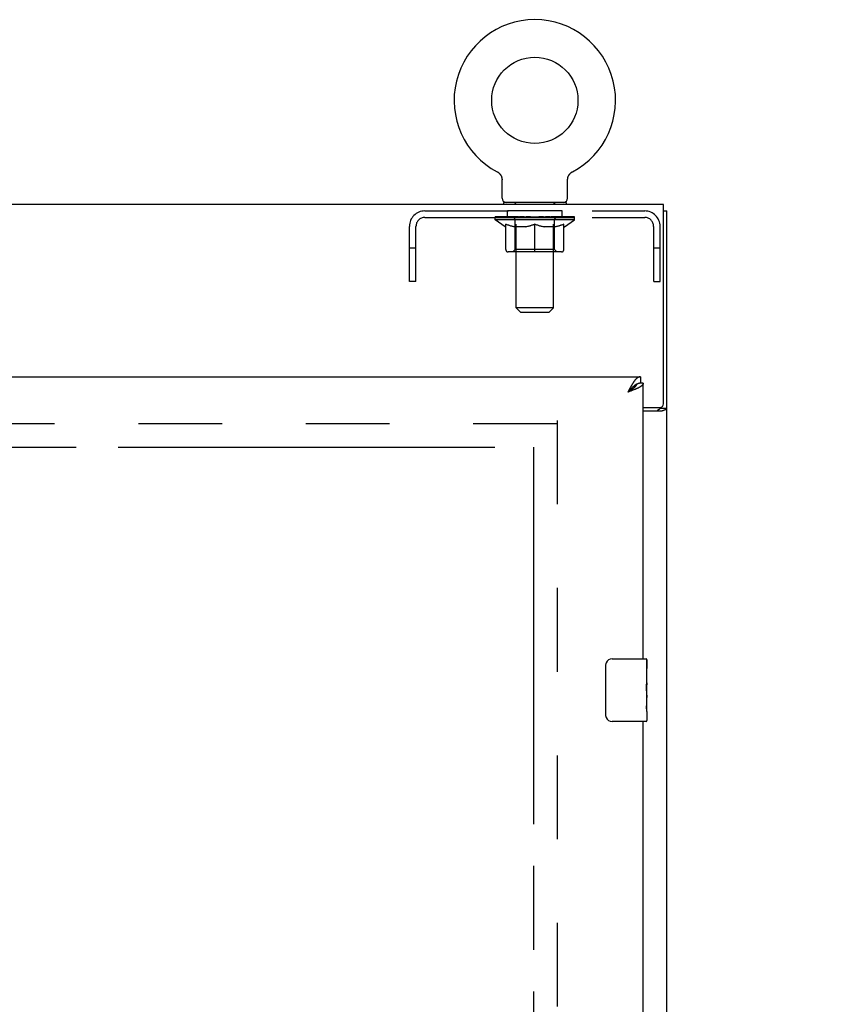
# Model space of a CAD drawing. Header units: inches. Extents: x 0 to 243, y 0 to 157.
# Tile 12 of 17: x 91 to 104, y 102 to 118. Entities that reach past the tile are written whole.
import ezdxf

# ---------------------------------------------------------------- set-up
doc = ezdxf.new("R2010")
doc.units = ezdxf.units.IN
doc.header["$LTSCALE"] = 13.357143
doc.header["$MEASUREMENT"] = 0
doc.linetypes.add('HIDDEN', pattern=[0.2, 0.1, -0.1])
doc.linetypes.add('PHANTOM', pattern=[0.8, 0.45, -0.05, 0.1, -0.05, 0.1, -0.05])
doc.layers.get('0').update_dxf_attribs({"linetype": 'CONTINUOUS'})
for name, color, linetype in [('02___PRT_ALL_AXES', 7, 'CONTINUOUS'), ('AVAILABLE_DOOR_SPACE', 7, 'CONTINUOUS'), ('DEFAULT_2', 8, 'HIDDEN'), ('DIMENSIONS', 7, 'CONTINUOUS')]:
    doc.layers.add(name, color=color, linetype=linetype)
doc.styles.get("Standard").update_dxf_attribs({"font": 'arial.ttf'})
doc.dimstyles.new('DIMSTYLE_2', dxfattribs={"dimtxt": 1.114286, "dimasz": 1.428571, "dimexe": 0.09, "dimexo": 0.07, "dimgap": 0.039, "dimtad": 0, "dimtih": 1, "dimtoh": 1, "dimzin": 4, "dimdsep": 46, "dimtxsty": 'Standard', "dimblk": '_FILLED', "dimblk1": '_FILLED', "dimblk2": '_FILLED', "dimcen": 0.09, "dimazin": 1, "dimtfac": 1, "dimtdec": 3, "dimtofl": 0, "dimtmove": 0, "dimatfit": 3, "dimldrblk": '_FILLED', "dimfxl": 1, "dimtolj": 1, "dimtzin": 4, "dimarcsym": 0})

# ---------------------------------------------------------------- blocks, each defined once
blk = doc.blocks.new('_FILLED')
at = {"color": 0, "linetype": 'ByBlock'}
blk.add_solid([(0, 0), (-1, 0.2), (-1, -0.2)], dxfattribs=at)
blk = doc.blocks.new('*D12')
at = {"layer": 'DIMENSIONS', "color": 2, "linetype": 'Continuous'}
for p, q in [((98.911, 99.077), (96.255, 99.077)), ((100.661, 99.077), (103.518, 99.077))]:
    blk.add_line(p, q, dxfattribs=at)
at = {"layer": 'DIMENSIONS', "color": 2, "linetype": 'Continuous', "xscale": 1.4285714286, "yscale": 1.4285714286, "zscale": 1.4285714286}
blk.add_blockref('_FILLED', (98.911, 99.077), dxfattribs=at)
at = {"layer": 'DIMENSIONS', "color": 2, "linetype": 'Continuous', "xscale": 1.4285714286, "yscale": 1.4285714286, "zscale": 1.4285714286, "rotation": 180}
blk.add_blockref('_FILLED', (100.661, 99.077), dxfattribs=at)
at = {"layer": 'DIMENSIONS', "color": 2, "linetype": 'Continuous', "insert": (95.698, 99.634), "char_height": 1.1143, "width": 3.02804, "attachment_point": 3, "line_spacing_factor": 0.9}
blk.add_mtext('1.75', dxfattribs=at)

msp = doc.modelspace()

# ---------------------------------------------------------------- linework, layer by layer
at = {"color": 7, "linetype": 'Continuous'}
for p, q in [((98.332, 115.083), (98.332, 115.083)), ((98.332, 115.083), (98.337, 115.08)), ((98.333, 115.082), (98.335, 115.081)), ((98.337, 115.08), (98.341, 115.077)), ((98.341, 115.077), (98.346, 115.075)), ((98.346, 115.075), (98.35, 115.072)), ((98.35, 115.072), (98.354, 115.068)), ((98.354, 115.069), (98.358, 115.065)), ((98.358, 115.065), (98.362, 115.062)), ((98.362, 115.062), (98.366, 115.058)), ((98.366, 115.058), (98.37, 115.054)), ((98.369, 115.054), (98.373, 115.051)), ((98.373, 115.051), (98.376, 115.047)), ((98.376, 115.047), (98.38, 115.042)), ((98.38, 115.043), (98.383, 115.038)), ((98.383, 115.038), (98.386, 115.034)), ((98.386, 115.034), (98.388, 115.029)), ((98.388, 115.03), (98.391, 115.025)), ((98.391, 115.025), (98.394, 115.02)), ((98.393, 115.02), (98.396, 115.016)), ((98.396, 115.016), (98.398, 115.011)), ((98.398, 115.011), (98.4, 115.006)), ((98.4, 115.006), (98.402, 115.001)), ((98.402, 115.001), (98.403, 114.996)), ((98.403, 114.996), (98.405, 114.991)), ((98.404, 114.991), (98.406, 114.986)), ((98.406, 114.986), (98.407, 114.981)), ((98.407, 114.981), (98.408, 114.976)), ((99.455, 114.965), (99.456, 114.97)), ((99.456, 114.976), (99.457, 114.981)), ((99.456, 114.97), (99.456, 114.976)), ((99.457, 114.981), (99.458, 114.986)), ((99.458, 114.986), (99.459, 114.991)), ((99.459, 114.991), (99.461, 114.996)), ((99.461, 114.996), (99.462, 115.001)), ((99.462, 115.001), (99.464, 115.006)), ((99.464, 115.006), (99.466, 115.011)), ((99.466, 115.011), (99.468, 115.016)), ((99.468, 115.016), (99.47, 115.02)), ((99.47, 115.02), (99.473, 115.025)), ((99.473, 115.025), (99.475, 115.03)), ((99.475, 115.029), (99.478, 115.034)), ((99.481, 115.038), (99.484, 115.042)), ((99.484, 115.042), (99.488, 115.047)), ((99.487, 115.047), (99.491, 115.051)), ((99.491, 115.051), (99.494, 115.054)), ((99.494, 115.054), (99.498, 115.058)), ((99.502, 115.062), (99.506, 115.065)), ((99.506, 115.065), (99.51, 115.069)), ((99.51, 115.068), (99.514, 115.072)), ((99.514, 115.072), (99.518, 115.075)), ((99.518, 115.075), (99.523, 115.077)), ((99.523, 115.077), (99.527, 115.08)), ((99.523, 115.077), (99.524, 115.078)), ((99.527, 115.08), (99.532, 115.083)), ((99.529, 115.081), (99.53, 115.082)), ((99.532, 115.083), (99.532, 115.083)), ((98.409, 114.663), (98.409, 114.955)), ((99.455, 114.96), (99.455, 114.965)), ((99.455, 114.96), (99.455, 114.965)), ((99.455, 114.955), (99.455, 114.96)), ((99.455, 114.663), (99.455, 114.955)), ((98.432, 114.594), (98.432, 114.564)), ((99.432, 114.594), (98.432, 114.594)), ((99.432, 114.594), (99.432, 114.564)), ((100.984, 114.46), (101.036, 114.46)), ((100.557, 111.694), (100.554, 111.693)), ((100.619, 111.814), (100.619, 111.71)), ((100.661, 111.71), (100.619, 111.71)), ((100.431, 111.585), (100.414, 111.567)), ((100.423, 111.573), (100.414, 111.567)), ((100.435, 111.581), (100.423, 111.573)), ((100.441, 111.596), (100.431, 111.585)), ((100.443, 111.586), (100.435, 111.581)), ((100.447, 111.603), (100.441, 111.596)), ((100.451, 111.591), (100.443, 111.586)), ((100.454, 111.61), (100.447, 111.603)), ((100.459, 111.596), (100.451, 111.591)), ((100.932, 111.324), (100.932, 111.312)), ((100.932, 111.312), (101.036, 111.312)), ((100.166, 107.314), (100.706, 107.314)), ((100.721, 107.299), (100.721, 107.16)), ((100.066, 106.414), (100.066, 107.214)), ((100.721, 106.929), (100.721, 106.898)), ((100.721, 106.732), (100.721, 106.699)), ((100.721, 106.475), (100.721, 106.329)), ((100.706, 106.314), (100.166, 106.314))]:
    msp.add_line(p, q, dxfattribs=at)
at = {"color": 3, "linetype": 'Continuous'}
for p, q in [((100.984, 114.564), (53.088, 114.564)), ((100.984, 111.383), (100.984, 114.564)), ((101.036, 42.668), (101.036, 114.46)), ((78.015, 111.814), (100.619, 111.814)), ((100.661, 107.314), (100.661, 111.71)), ((100.431, 111.599), (100.414, 111.567)), ((100.438, 111.611), (100.431, 111.599)), ((100.444, 111.623), (100.438, 111.611)), ((100.451, 111.635), (100.444, 111.623)), ((100.463, 111.585), (100.445, 111.579)), ((100.474, 111.59), (100.463, 111.585)), ((100.486, 111.594), (100.474, 111.59)), ((100.498, 111.599), (100.486, 111.594)), ((100.509, 111.603), (100.498, 111.599)), ((100.52, 111.608), (100.509, 111.603)), ((100.661, 111.323), (100.924, 111.323)), ((100.661, 111.271), (100.966, 111.271)), ((100.661, 81.064), (100.661, 106.314))]:
    msp.add_line(p, q, dxfattribs=at)
at = {"color": 7, "linetype": 'Continuous'}
for points in [[(98.408, 114.976), (98.408, 114.97), (98.409, 114.965)], [(98.408, 114.97), (98.409, 114.965), (98.409, 114.96), (98.409, 114.955)], [(99.478, 115.034), (99.481, 115.038), (99.484, 115.043)], [(99.498, 115.058), (99.502, 115.062), (99.506, 115.065)], [(100.554, 111.693), (100.553, 111.692), (100.55, 111.69), (100.546, 111.688), (100.543, 111.686), (100.54, 111.684), (100.537, 111.682), (100.533, 111.68), (100.53, 111.678), (100.527, 111.676), (100.523, 111.673), (100.52, 111.671), (100.517, 111.668), (100.513, 111.666), (100.51, 111.663), (100.507, 111.66), (100.504, 111.657), (100.5, 111.655), (100.497, 111.652), (100.494, 111.649), (100.49, 111.646), (100.487, 111.643), (100.484, 111.64), (100.48, 111.637), (100.477, 111.633), (100.474, 111.63), (100.471, 111.627), (100.467, 111.624), (100.464, 111.62), (100.461, 111.617), (100.454, 111.61)], [(100.554, 111.693), (100.554, 111.691), (100.553, 111.689), (100.552, 111.686), (100.551, 111.684), (100.55, 111.681), (100.548, 111.678), (100.547, 111.676), (100.545, 111.673), (100.544, 111.67), (100.542, 111.668), (100.54, 111.665), (100.538, 111.662), (100.536, 111.66), (100.534, 111.657), (100.531, 111.655), (100.529, 111.652), (100.526, 111.649), (100.524, 111.647), (100.521, 111.644), (100.518, 111.641), (100.515, 111.639), (100.512, 111.636), (100.509, 111.633), (100.506, 111.631), (100.503, 111.628), (100.5, 111.625), (100.496, 111.623), (100.493, 111.62), (100.489, 111.618), (100.486, 111.615), (100.482, 111.612), (100.478, 111.61), (100.475, 111.607), (100.471, 111.604), (100.467, 111.602), (100.463, 111.599), (100.459, 111.596)], [(100.619, 111.71), (100.616, 111.71), (100.612, 111.71), (100.609, 111.71), (100.606, 111.709), (100.602, 111.709), (100.599, 111.708), (100.596, 111.708), (100.593, 111.707), (100.589, 111.706), (100.586, 111.705), (100.583, 111.704), (100.579, 111.703), (100.576, 111.702), (100.573, 111.701), (100.569, 111.7), (100.566, 111.698), (100.563, 111.697), (100.56, 111.695), (100.557, 111.694)], [(100.892, 111.271), (100.892, 111.273), (100.892, 111.275), (100.892, 111.277), (100.893, 111.279), (100.894, 111.281), (100.895, 111.282), (100.896, 111.284), (100.897, 111.285), (100.899, 111.287), (100.901, 111.288), (100.903, 111.29), (100.905, 111.291), (100.907, 111.292), (100.909, 111.293), (100.911, 111.295), (100.914, 111.296), (100.916, 111.297), (100.919, 111.298), (100.921, 111.299), (100.923, 111.301), (100.925, 111.302), (100.927, 111.303), (100.929, 111.305), (100.93, 111.306), (100.931, 111.308), (100.932, 111.309), (100.932, 111.311), (100.932, 111.312)], [(100.066, 107.214), (100.066, 107.22), (100.067, 107.226), (100.068, 107.233), (100.069, 107.239), (100.071, 107.244), (100.073, 107.25)], [(100.073, 106.378), (100.071, 106.383), (100.069, 106.389), (100.068, 106.395), (100.067, 106.401), (100.066, 106.408), (100.066, 106.414)]]:
    msp.add_lwpolyline(points, dxfattribs=at)
at = {"color": 3, "linetype": 'Continuous'}
for points in [[(100.497, 111.713), (100.494, 111.708), (100.49, 111.703), (100.487, 111.698), (100.484, 111.692), (100.48, 111.687), (100.477, 111.682), (100.474, 111.676), (100.471, 111.67), (100.467, 111.665), (100.464, 111.659), (100.461, 111.653), (100.457, 111.647), (100.451, 111.635)], [(100.619, 111.814), (100.616, 111.814), (100.612, 111.814), (100.609, 111.813), (100.606, 111.813), (100.602, 111.812), (100.599, 111.811), (100.596, 111.81), (100.593, 111.809), (100.589, 111.808), (100.586, 111.806), (100.583, 111.804), (100.579, 111.803), (100.576, 111.801), (100.573, 111.799), (100.569, 111.796), (100.566, 111.794), (100.563, 111.791), (100.56, 111.789), (100.556, 111.786), (100.553, 111.783), (100.55, 111.78), (100.546, 111.777), (100.543, 111.773), (100.54, 111.77), (100.537, 111.766), (100.533, 111.762), (100.53, 111.758), (100.527, 111.754), (100.523, 111.75), (100.52, 111.746), (100.517, 111.742), (100.513, 111.737), (100.51, 111.733), (100.507, 111.728), (100.504, 111.723), (100.5, 111.718), (100.497, 111.713)], [(100.661, 111.71), (100.661, 111.708), (100.661, 111.705), (100.66, 111.703), (100.66, 111.701), (100.659, 111.699), (100.658, 111.697), (100.657, 111.694), (100.656, 111.692), (100.655, 111.69), (100.654, 111.688), (100.652, 111.685), (100.65, 111.683), (100.649, 111.681), (100.647, 111.679), (100.644, 111.677), (100.642, 111.674), (100.64, 111.672), (100.637, 111.67), (100.635, 111.668), (100.632, 111.665), (100.629, 111.663), (100.626, 111.661), (100.623, 111.659), (100.619, 111.657), (100.616, 111.654), (100.612, 111.652), (100.609, 111.65), (100.605, 111.648), (100.601, 111.645), (100.597, 111.643), (100.593, 111.641), (100.589, 111.639), (100.584, 111.636), (100.58, 111.634), (100.575, 111.632), (100.571, 111.63), (100.566, 111.628), (100.561, 111.625)], [(100.445, 111.579), (100.421, 111.57), (100.414, 111.567)], [(100.561, 111.625), (100.556, 111.623), (100.551, 111.621), (100.546, 111.619), (100.541, 111.616), (100.536, 111.614), (100.531, 111.612), (100.525, 111.61), (100.52, 111.608)], [(100.966, 111.271), (100.968, 111.273), (100.971, 111.275), (100.973, 111.276), (100.977, 111.278), (100.98, 111.279), (100.984, 111.281), (100.988, 111.282), (100.992, 111.283), (101, 111.286)], [(101, 111.286), (101.004, 111.287), (101.008, 111.289), (101.012, 111.29), (101.015, 111.292), (101.018, 111.293), (101.021, 111.294), (101.024, 111.296), (101.027, 111.298), (101.029, 111.299), (101.031, 111.301), (101.032, 111.303), (101.034, 111.304), (101.035, 111.306), (101.035, 111.308), (101.036, 111.31), (101.036, 111.312)]]:
    msp.add_lwpolyline(points, dxfattribs=at)
at = {"color": 7, "linetype": 'Continuous'}
msp.add_circle((98.932, 116.222), 0.688, dxfattribs=at)
for centre, radius, start, end in [((98.932, 116.222), 1.288, 297.7005, 242.2995), ((98.478, 114.663), 0.069, 180, 270), ((99.386, 114.663), 0.069, 270, 360), ((100.166, 107.214), 0.1, 90, 158.7946), ((100.706, 107.299), 0.015, 0, 90), ((100.166, 106.414), 0.1, 201.1999, 270), ((100.706, 106.329), 0.015, 270, 360)]:
    msp.add_arc(centre, radius, start, end, dxfattribs=at)
at = {"color": 3, "linetype": 'Continuous'}
msp.add_arc((100.924, 111.383), 0.06, 270, 360, dxfattribs=at)
at = {"layer": '02___PRT_ALL_AXES', "color": 8, "linetype": 'HIDDEN'}
for p, q in [((98.494, 114.356), (98.494, 114.46)), ((99.369, 114.46), (98.494, 114.46)), ((99.369, 114.356), (98.494, 114.356)), ((99.369, 114.356), (99.369, 114.46))]:
    msp.add_line(p, q, dxfattribs=at)
at = {"layer": '02___PRT_ALL_AXES', "color": 7, "linetype": 'Continuous'}
for p, q in [((100.721, 106.735), (100.721, 107.299)), ((100.714, 107.16), (100.714, 106.929)), ((100.721, 107.16), (100.714, 107.16)), ((100.721, 106.992), (100.714, 106.992)), ((100.721, 106.929), (100.714, 106.929)), ((100.721, 106.893), (100.715, 106.893)), ((100.714, 106.699), (100.714, 106.562)), ((100.721, 106.699), (100.714, 106.699)), ((100.719, 106.762), (100.721, 106.762)), ((100.721, 106.475), (100.721, 106.732)), ((100.715, 106.531), (100.721, 106.531)), ((100.721, 106.475), (100.721, 106.329))]:
    msp.add_line(p, q, dxfattribs=at)
for points in [[(100.72, 106.76), (100.717, 106.793), (100.716, 106.805), (100.715, 106.818), (100.715, 106.83), (100.714, 106.843), (100.714, 106.856), (100.714, 106.869), (100.715, 106.882), (100.715, 106.894), (100.716, 106.906), (100.717, 106.918)], [(100.721, 106.732), (100.721, 106.741), (100.72, 106.75), (100.72, 106.76)], [(100.716, 106.526), (100.715, 106.535), (100.714, 106.544), (100.714, 106.553), (100.714, 106.562)], [(100.718, 106.502), (100.717, 106.509), (100.716, 106.517), (100.716, 106.526)], [(100.721, 106.475), (100.721, 106.478), (100.72, 106.483), (100.72, 106.488), (100.718, 106.502)]]:
    msp.add_lwpolyline(points, dxfattribs=at)
msp.add_ellipse((100.458, 106.898), major_axis=(0.263, 0), ratio=0.432808, start_param=0, end_param=0.179988, dxfattribs=at)
at = {"layer": 'AVAILABLE_DOOR_SPACE', "color": 4, "linetype": 'PHANTOM'}
for p, q in [((81.598, 110.689), (98.911, 110.689)), ((98.911, 110.689), (98.911, 50.439))]:
    msp.add_line(p, q, dxfattribs=at)
at = {"layer": 'DEFAULT_2', "color": 8, "linetype": 'HIDDEN'}
for p, q in [((98.34, 115.078), (98.341, 115.077)), ((99.532, 115.083), (99.532, 115.083)), ((98.619, 114.594), (98.619, 114.564)), ((98.632, 112.913), (98.632, 114.559)), ((99.232, 112.913), (99.232, 114.559)), ((99.244, 114.594), (99.244, 114.564)), ((97.178, 114.46), (100.685, 114.46)), ((97.178, 114.356), (100.685, 114.356)), ((98.299, 114.317), (98.299, 114.364)), ((98.308, 114.357), (98.308, 114.364)), ((98.317, 114.354), (98.317, 114.357)), ((98.317, 114.354), (99.547, 114.354)), ((98.326, 114.354), (98.326, 114.357)), ((98.327, 114.354), (98.327, 114.357)), ((98.337, 114.357), (98.337, 114.364)), ((98.353, 114.354), (98.353, 114.357)), ((98.355, 114.354), (98.355, 114.357)), ((98.384, 114.357), (98.384, 114.364)), ((98.398, 114.354), (98.398, 114.357)), ((98.401, 114.354), (98.401, 114.357)), ((98.605, 114.357), (98.404, 114.357)), ((98.447, 114.357), (98.447, 114.364)), ((98.448, 114.354), (98.448, 114.357)), ((98.449, 114.354), (98.449, 114.357)), ((98.452, 114.354), (98.452, 114.357)), ((98.459, 114.354), (98.459, 114.357)), ((98.459, 114.354), (98.459, 114.357)), ((98.463, 114.354), (98.463, 114.357)), ((98.466, 114.354), (98.466, 114.358)), ((98.47, 114.354), (98.47, 114.357)), ((98.485, 114.354), (98.485, 114.357)), ((98.503, 114.354), (98.503, 114.36)), ((98.503, 114.354), (98.503, 114.357)), ((98.523, 114.354), (98.523, 114.357)), ((98.523, 114.354), (98.523, 114.357)), ((98.525, 114.357), (98.525, 114.364)), ((98.535, 114.354), (98.535, 114.357)), ((98.539, 114.354), (98.539, 114.357)), ((98.548, 114.354), (98.548, 114.357)), ((98.559, 114.354), (98.559, 114.361)), ((98.575, 114.354), (98.575, 114.357)), ((98.578, 114.354), (98.578, 114.357)), ((98.605, 114.354), (98.605, 114.357)), ((98.672, 114.357), (98.61, 114.357)), ((98.615, 114.357), (98.615, 114.364)), ((98.622, 114.354), (98.622, 114.357)), ((98.627, 114.354), (98.627, 114.357)), ((98.633, 114.354), (98.633, 114.362)), ((98.637, 114.354), (98.637, 114.357)), ((98.648, 114.354), (98.648, 114.357)), ((98.672, 114.354), (98.672, 114.357)), ((98.747, 114.357), (98.688, 114.357)), ((98.708, 114.354), (98.708, 114.357)), ((98.715, 114.357), (98.715, 114.364)), ((98.719, 114.354), (98.719, 114.357)), ((98.721, 114.354), (98.721, 114.363)), ((98.724, 114.354), (98.724, 114.357)), ((98.732, 114.354), (98.732, 114.357)), ((98.747, 114.354), (98.747, 114.357)), ((98.827, 114.357), (98.773, 114.357)), ((98.786, 114.354), (98.786, 114.357)), ((98.818, 114.357), (98.932, 114.364)), ((98.822, 114.357), (98.822, 114.364)), ((98.823, 114.364), (98.822, 114.364)), ((98.823, 114.357), (98.823, 114.364)), ((98.823, 114.354), (98.823, 114.357)), ((98.826, 114.354), (98.826, 114.358)), ((98.827, 114.354), (98.827, 114.357)), ((98.828, 114.354), (98.828, 114.357)), ((98.911, 114.357), (98.863, 114.357)), ((98.868, 114.354), (98.868, 114.357)), ((98.911, 114.354), (98.911, 114.357)), ((98.929, 114.357), (98.929, 114.357)), ((98.929, 114.354), (98.929, 114.357)), ((98.929, 114.354), (98.929, 114.357)), ((98.932, 114.357), (98.932, 114.364)), ((98.935, 114.354), (98.935, 114.357)), ((98.935, 114.354), (98.935, 114.357)), ((98.935, 114.357), (98.935, 114.357)), ((98.936, 114.357), (99.001, 114.357)), ((98.953, 114.354), (98.953, 114.357)), ((98.969, 114.357), (98.969, 114.362)), ((98.969, 114.362), (99.046, 114.357)), ((98.99, 114.357), (98.99, 114.36)), ((98.995, 114.354), (98.995, 114.357)), ((99.036, 114.354), (99.036, 114.357)), ((99.036, 114.354), (99.036, 114.357)), ((99.036, 114.357), (99.091, 114.357)), ((99.038, 114.354), (99.038, 114.358)), ((99.041, 114.357), (99.041, 114.364)), ((99.041, 114.364), (99.042, 114.364)), ((99.041, 114.354), (99.041, 114.357)), ((99.042, 114.357), (99.042, 114.364)), ((99.078, 114.354), (99.078, 114.357)), ((99.117, 114.354), (99.117, 114.357)), ((99.117, 114.357), (99.176, 114.357)), ((99.132, 114.354), (99.132, 114.357)), ((99.14, 114.354), (99.14, 114.357)), ((99.142, 114.354), (99.142, 114.363)), ((99.145, 114.354), (99.145, 114.357)), ((99.149, 114.357), (99.149, 114.364)), ((99.156, 114.354), (99.156, 114.357)), ((99.192, 114.354), (99.192, 114.357)), ((99.192, 114.357), (99.254, 114.357)), ((99.216, 114.354), (99.216, 114.357)), ((99.227, 114.354), (99.227, 114.357)), ((99.231, 114.354), (99.231, 114.362)), ((99.237, 114.354), (99.237, 114.357)), ((99.242, 114.354), (99.242, 114.357)), ((99.249, 114.357), (99.249, 114.364)), ((99.259, 114.354), (99.259, 114.357)), ((99.259, 114.357), (99.46, 114.357)), ((99.286, 114.354), (99.286, 114.357)), ((99.289, 114.354), (99.289, 114.357)), ((99.305, 114.354), (99.305, 114.361)), ((99.316, 114.354), (99.316, 114.357)), ((99.325, 114.354), (99.325, 114.357)), ((99.329, 114.354), (99.329, 114.357)), ((99.339, 114.357), (99.339, 114.364)), ((99.34, 114.354), (99.34, 114.357)), ((99.34, 114.354), (99.34, 114.357)), ((99.361, 114.354), (99.361, 114.36)), ((99.361, 114.354), (99.361, 114.357)), ((99.379, 114.354), (99.379, 114.357)), ((99.394, 114.354), (99.394, 114.357)), ((99.398, 114.354), (99.398, 114.358)), ((99.401, 114.354), (99.401, 114.357)), ((99.405, 114.354), (99.405, 114.357)), ((99.405, 114.354), (99.405, 114.357)), ((99.412, 114.354), (99.412, 114.357)), ((99.415, 114.354), (99.415, 114.357)), ((99.416, 114.354), (99.416, 114.357)), ((99.417, 114.357), (99.417, 114.364)), ((99.463, 114.354), (99.463, 114.357)), ((99.466, 114.354), (99.466, 114.357)), ((99.48, 114.357), (99.48, 114.364)), ((99.509, 114.354), (99.509, 114.357)), ((99.511, 114.354), (99.511, 114.357)), ((99.527, 114.357), (99.527, 114.364)), ((99.537, 114.354), (99.537, 114.357)), ((99.538, 114.354), (99.538, 114.357)), ((99.547, 114.354), (99.547, 114.357)), ((99.556, 114.357), (99.556, 114.364)), ((99.565, 114.317), (99.565, 114.364)), ((96.932, 113.335), (96.932, 114.213)), ((97.036, 113.335), (97.036, 114.213)), ((99.565, 114.317), (98.299, 114.317)), ((98.458, 114.206), (98.299, 114.317)), ((98.458, 114.206), (98.468, 114.206)), ((98.468, 113.843), (98.468, 114.249)), ((98.791, 114.206), (98.611, 114.206)), ((98.619, 113.845), (98.619, 114.314)), ((98.932, 113.806), (98.932, 114.249)), ((99.253, 114.206), (99.073, 114.206)), ((99.245, 113.845), (99.245, 114.314)), ((99.395, 113.843), (99.395, 114.249)), ((99.395, 114.206), (99.406, 114.206)), ((99.406, 114.206), (99.565, 114.317)), ((100.828, 113.335), (100.828, 114.213)), ((100.932, 113.335), (100.932, 114.213)), ((97.036, 113.865), (96.932, 113.865)), ((99.358, 113.806), (98.506, 113.806)), ((98.619, 113.845), (98.579, 113.806)), ((99.245, 113.845), (98.619, 113.845)), ((99.245, 113.845), (99.285, 113.806)), ((100.932, 113.865), (100.828, 113.865)), ((97.036, 113.335), (96.932, 113.335)), ((100.828, 113.335), (100.932, 113.335)), ((99.232, 112.913), (98.632, 112.913)), ((98.701, 112.844), (98.632, 112.913)), ((98.701, 112.844), (99.163, 112.844)), ((99.163, 112.844), (99.232, 112.913)), ((99.286, 111.064), (78.682, 111.064)), ((99.286, 111.116), (99.286, 50.012))]:
    msp.add_line(p, q, dxfattribs=at)
for points in [[(98.468, 114.249), (98.494, 114.239), (98.52, 114.23), (98.545, 114.222), (98.569, 114.216), (98.594, 114.21), (98.618, 114.206)], [(98.611, 114.206), (98.587, 114.21), (98.564, 114.216), (98.54, 114.223), (98.517, 114.23), (98.493, 114.239), (98.468, 114.248)], [(98.781, 114.206), (98.806, 114.21), (98.831, 114.216), (98.856, 114.223), (98.881, 114.231), (98.906, 114.239), (98.932, 114.249)], [(98.932, 114.248), (98.908, 114.238), (98.884, 114.23), (98.86, 114.222), (98.837, 114.216), (98.814, 114.21), (98.791, 114.206)], [(98.932, 114.249), (98.958, 114.239), (98.984, 114.23), (99.009, 114.223), (99.034, 114.216), (99.058, 114.21), (99.083, 114.206)], [(99.073, 114.206), (99.05, 114.21), (99.027, 114.216), (99.003, 114.222), (98.98, 114.23), (98.956, 114.238), (98.932, 114.248)], [(99.246, 114.206), (99.27, 114.21), (99.295, 114.216), (99.32, 114.223), (99.345, 114.23), (99.37, 114.239), (99.395, 114.249)], [(99.395, 114.248), (99.371, 114.239), (99.347, 114.23), (99.323, 114.222), (99.3, 114.216), (99.276, 114.21), (99.253, 114.206)]]:
    msp.add_lwpolyline(points, dxfattribs=at)
for centre, radius, start, end in [((98.597, 114.559), 0.0345, 0, 90), ((99.266, 114.559), 0.0345, 90, 180), ((97.178, 114.213), 0.246, 90, 180), ((97.178, 114.213), 0.142, 90, 180), ((98.579, 114.314), 0.0398, 0, 90), ((99.285, 114.314), 0.0398, 90, 180), ((100.685, 114.213), 0.246, 0, 90), ((100.685, 114.213), 0.142, 0, 90), ((98.506, 113.843), 0.0371, 180, 270), ((99.358, 113.843), 0.0371, 270, 360)]:
    msp.add_arc(centre, radius, start, end, dxfattribs=at)
for centre, major_axis, ratio, start_param, end_param in [((98.932, 114.364), (0.633, 0.007), 0.05963, 2.96643, 3.140963), ((98.279, 114.352), (0.198, 0), 0.060556, 0.430652, 1.470503), ((98.932, 114.364), (0.633, 0), 0.060556, -3.141593, -2.96706), ((98.279, 114.345), (0.198, 0.002), 0.05963, 1.376596, 1.469874), ((98.932, 114.364), (0.633, 0.013), 0.05688, 2.791345, 2.965878), ((98.255, 114.352), (0.198, 0.002), 0.05963, 0.25549, 1.295341), ((98.323, 114.352), (0.198, -0.002), 0.05963, 0.605815, 1.645666), ((98.932, 114.364), (0.633, -0.007), 0.05963, -2.96643, -2.791898), ((98.323, 114.345), (0.198, 0), 0.060556, 1.551758, 1.645036), ((98.255, 114.345), (0.198, 0.004), 0.05688, 1.20151, 1.294789), ((98.324, 114.348), (0.164, 0.002), 0.05963, 1.065228, 1.614276), ((98.304, 114.348), (0.164, 0.003), 0.05688, 0.890143, 1.43919), ((98.362, 114.348), (0.164, 0), 0.060556, 1.240391, 1.789438), ((98.932, 114.364), (0.633, 0.019), 0.052395, 2.616403, 2.790936), ((98.251, 114.352), (0.198, 0.004), 0.05688, 0.080405, 1.120256), ((98.386, 114.352), (0.198, -0.004), 0.05688, 0.7809, 1.820751), ((98.932, 114.364), (0.633, -0.013), 0.05688, -2.791345, -2.616812), ((98.386, 114.345), (0.198, -0.002), 0.05963, 1.72692, 1.820198), ((98.251, 114.345), (0.198, 0.006), 0.052395, 1.026568, 1.119847), ((98.304, 114.348), (0.164, 0.005), 0.052395, 0.715201, 1.264248), ((98.418, 114.348), (0.164, -0.002), 0.05963, 1.415553, 1.9646), ((98.932, 114.364), (0.633, 0.025), 0.046319, 2.441654, 2.616187), ((98.465, 114.352), (0.198, -0.006), 0.052395, 0.955842, 1.995693), ((98.268, 114.352), (0.198, 0.006), 0.052395, -0.094537, 0.945314), ((98.932, 114.364), (0.633, -0.019), 0.052395, -2.616403, -2.44187), ((98.465, 114.345), (0.198, -0.004), 0.05688, 1.902006, 1.995284), ((98.268, 114.345), (0.198, 0.008), 0.046319, 0.851819, 0.945098), ((98.322, 114.348), (0.164, 0.006), 0.046319, 0.540452, 1.089499), ((98.489, 114.348), (0.164, -0.003), 0.05688, 1.590638, 2.139686), ((98.932, 114.364), (0.633, 0.029), 0.038841, 2.267123, 2.441656), ((98.558, 114.352), (0.198, -0.008), 0.046319, 1.130591, 2.170442), ((98.305, 114.352), (0.198, 0.008), 0.046319, -0.269286, 0.770565), ((98.932, 114.364), (0.633, -0.025), 0.046319, -2.441654, -2.267121), ((98.558, 114.345), (0.198, -0.006), 0.052395, 2.076947, 2.170226), ((98.305, 114.345), (0.198, 0.009), 0.038841, 0.677289, 0.770567), ((98.359, 114.348), (0.164, 0.008), 0.038841, 0.365921, 0.914969), ((98.574, 114.348), (0.164, -0.005), 0.052395, 1.76558, 2.314627), ((98.932, 114.364), (0.633, 0.033), 0.030195, 2.09281, 2.267343), ((98.663, 114.352), (0.198, -0.009), 0.038841, 1.305122, 2.344973), ((98.361, 114.352), (0.198, 0.009), 0.038841, -0.443817, 0.596034), ((98.932, 114.364), (0.633, -0.029), 0.038841, -2.267123, -2.092591), ((98.663, 114.345), (0.198, -0.008), 0.046319, 2.251696, 2.344975), ((98.361, 114.345), (0.198, 0.01), 0.030195, 0.502975, 0.596254), ((98.414, 114.348), (0.164, 0.009), 0.030195, 0.191608, 0.740655), ((98.669, 114.348), (0.164, -0.006), 0.046319, 1.940329, 2.489376), ((98.435, 114.352), (0.198, 0.01), 0.030195, -0.61813, 0.421721), ((98.932, 114.364), (0.633, 0.036), 0.020645, 1.918687, 2.09322), ((98.776, 114.352), (0.198, -0.01), 0.030195, 1.479435, 2.519286), ((98.932, 114.364), (0.633, -0.033), 0.030195, -2.09281, -1.918277), ((98.776, 114.345), (0.198, -0.009), 0.038841, 2.426227, 2.519505), ((98.435, 114.345), (0.198, 0.011), 0.020645, 0.328852, 0.422131), ((98.484, 114.348), (0.164, 0.009), 0.020645, 0.017485, 0.566532), ((98.773, 114.348), (0.164, -0.008), 0.038841, 2.11486, 2.663907), ((98.523, 114.352), (0.198, 0.011), 0.020645, -0.792253, 0.247598), ((98.932, 114.364), (0.633, 0.038), 0.010478, 1.744704, 1.919237), ((98.894, 114.352), (0.198, -0.011), 0.020645, 1.653558, 2.693409), ((98.932, 114.364), (0.633, -0.036), 0.020645, -1.918687, -1.744154), ((98.894, 114.345), (0.198, -0.01), 0.030195, 2.60054, 2.693819), ((98.523, 114.345), (0.198, 0.012), 0.010478, 0.154869, 0.248148), ((98.567, 114.348), (0.164, 0.01), 0.010478, 6.126688, 6.675735), ((98.881, 114.348), (0.164, -0.009), 0.030195, 2.289173, 2.83822), ((98.624, 114.352), (0.198, 0.012), 0.010478, -0.966236, -0.000846), ((99.013, 114.352), (0.198, -0.012), 0.010478, 1.827541, 2.867392), ((98.932, 114.364), (0.633, -0.038), 0.010478, 4.538481, 4.720178), ((99.013, 114.345), (0.198, -0.011), 0.020645, 2.774664, 2.867942), ((98.991, 114.348), (0.164, -0.009), 0.020645, 2.463296, 3.012344), ((98.851, 114.352), (0.198, 0.012), 0.010478, 0.274201, 1.314052), ((98.765, 114.348), (0.164, 0.01), 0.010478, -0.000483, 0.504314), ((98.735, 114.345), (0.198, 0.012), 0.010478, 0.099668, 0.192946), ((98.932, 114.364), (0.633, 0.038), 0.010478, -1.571421, -1.396888), ((99.099, 114.348), (0.164, -0.01), 0.010478, 2.637279, 3.14189), ((99.129, 114.345), (0.198, -0.012), 0.010478, 2.74231, 2.948646), ((98.97, 114.352), (0.198, 0.011), 0.020645, 0.448184, 1.488034), ((98.873, 114.348), (0.164, 0.009), 0.020645, 0.129249, 0.678296), ((98.851, 114.345), (0.198, 0.011), 0.020645, 0.273651, 0.366929), ((99.24, 114.352), (0.198, -0.012), 0.010478, -3.140747, -2.175357), ((98.932, 114.364), (0.633, 0.036), 0.020645, -1.397439, -1.222906), ((98.932, 114.364), (0.633, -0.038), 0.010478, 1.222355, 1.396888), ((99.088, 114.352), (0.198, 0.01), 0.030195, 0.622307, 1.662158), ((98.983, 114.348), (0.164, 0.009), 0.030195, 0.303372, 0.852419), ((99.297, 114.348), (0.164, -0.01), 0.010478, 2.749043, 3.29809), ((99.341, 114.352), (0.198, -0.011), 0.020645, 2.893995, 3.933846), ((98.97, 114.345), (0.198, 0.01), 0.030195, 0.447774, 0.541052), ((99.341, 114.345), (0.198, -0.012), 0.010478, 2.893445, 2.986723), ((99.201, 114.352), (0.198, 0.009), 0.038841, 0.79662, 1.836471), ((98.932, 114.364), (0.633, 0.033), 0.030195, -1.223315, -1.048783), ((98.932, 114.364), (0.633, -0.036), 0.020645, 1.048373, 1.222906), ((99.091, 114.348), (0.164, 0.008), 0.038841, 0.477686, 1.026733), ((99.38, 114.348), (0.164, -0.009), 0.020645, 2.57506, 3.124108), ((99.429, 114.352), (0.198, -0.01), 0.030195, 2.719872, 3.759723), ((99.306, 114.352), (0.198, 0.008), 0.046319, 0.971151, 2.011002), ((99.088, 114.345), (0.198, 0.009), 0.038841, 0.622087, 0.715366), ((99.429, 114.345), (0.198, -0.011), 0.020645, 2.719462, 2.812741), ((98.932, 114.364), (0.633, 0.029), 0.038841, -1.049002, -0.874469), ((98.932, 114.364), (0.633, -0.033), 0.030195, 0.87425, 1.048783), ((99.195, 114.348), (0.164, 0.006), 0.046319, 0.652216, 1.201263), ((99.399, 114.352), (0.198, 0.006), 0.052395, 1.1459, 2.185751), ((99.45, 114.348), (0.164, -0.009), 0.030195, 2.400937, 2.949985), ((99.503, 114.352), (0.198, -0.009), 0.038841, 2.545558, 3.585409), ((99.29, 114.348), (0.164, 0.005), 0.052395, 0.826965, 1.376012), ((99.201, 114.345), (0.198, 0.008), 0.046319, 0.796618, 0.889896), ((99.503, 114.345), (0.198, -0.01), 0.030195, 2.545339, 2.638617), ((99.478, 114.352), (0.198, 0.004), 0.05688, 1.320842, 2.360692), ((98.932, 114.364), (0.633, 0.025), 0.046319, -0.874471, -0.699939), ((98.932, 114.364), (0.633, -0.029), 0.038841, 0.699936, 0.874469), ((99.559, 114.352), (0.198, -0.008), 0.046319, 2.371028, 3.410879), ((99.505, 114.348), (0.164, -0.008), 0.038841, 2.226624, 2.775671), ((99.541, 114.352), (0.198, 0.002), 0.05963, 1.495927, 2.535778), ((99.375, 114.348), (0.164, 0.003), 0.05688, 1.001907, 1.550954), ((99.596, 114.352), (0.198, -0.006), 0.052395, 2.196279, 3.23613), ((99.542, 114.348), (0.164, -0.006), 0.046319, 2.052093, 2.601141), ((99.306, 114.345), (0.198, 0.006), 0.052395, 0.971367, 1.064645), ((99.585, 114.352), (0.198, 0), 0.060556, 1.671089, 2.71094), ((99.559, 114.345), (0.198, -0.009), 0.038841, 2.371026, 2.464304), ((99.613, 114.352), (0.198, -0.004), 0.05688, 2.021337, 3.061188), ((98.932, 114.364), (0.633, 0.019), 0.052395, -0.699723, -0.52519), ((98.932, 114.364), (0.633, -0.025), 0.046319, 0.525406, 0.699939), ((99.609, 114.352), (0.198, -0.002), 0.05963, 1.846251, 2.886102), ((99.446, 114.348), (0.164, 0.002), 0.05963, 1.176993, 1.72604), ((99.56, 114.348), (0.164, -0.005), 0.052395, 1.877344, 2.426392), ((99.501, 114.348), (0.164, 0), 0.060556, 1.352155, 1.901202), ((99.559, 114.348), (0.164, -0.003), 0.05688, 1.702402, 2.25145), ((99.54, 114.348), (0.164, -0.002), 0.05963, 1.527317, 2.076364), ((99.399, 114.345), (0.198, 0.004), 0.05688, 1.146309, 1.239587), ((99.596, 114.345), (0.198, -0.008), 0.046319, 2.196495, 2.289773), ((98.932, 114.364), (0.633, 0.013), 0.05688, -0.524781, -0.350248), ((98.932, 114.364), (0.633, -0.019), 0.052395, 0.350657, 0.52519), ((99.478, 114.345), (0.198, 0.002), 0.05963, 1.321394, 1.414673), ((99.613, 114.345), (0.198, -0.006), 0.052395, 2.021746, 2.115024), ((98.932, 114.364), (0.633, 0.007), 0.05963, -0.349695, -0.175162), ((98.932, 114.364), (0.633, -0.013), 0.05688, 0.175715, 0.350248), ((99.541, 114.345), (0.198, 0), 0.060556, 1.496556, 1.589835), ((99.609, 114.345), (0.198, -0.004), 0.05688, 1.846804, 1.940083), ((99.585, 114.345), (0.198, -0.002), 0.05963, 1.671719, 1.764997), ((98.932, 114.364), (0.633, 0), 0.060556, -0.174533, 0), ((98.932, 114.364), (0.633, -0.007), 0.05963, 0.000629, 0.175162)]:
    msp.add_ellipse(centre, major_axis=major_axis, ratio=ratio, start_param=start_param, end_param=end_param, dxfattribs=at)

# ---------------------------------------------------------------- dimensions: what is measured, and where the dimension line sits
at = {"layer": 'DIMENSIONS', "color": 2, "linetype": 'Continuous'}
dim = msp.add_linear_dim(base=(100.661, 99.077), p1=(98.911, 110.689), p2=(100.661, 82.271), dimstyle='DIMSTYLE_2', dxfattribs=at)
dim.commit()
dim.dimension.update_dxf_attribs({"geometry": '*D12', "text_midpoint": (94.236, 99.071), "dimtype": 160})

doc.saveas('drawing.dxf')
